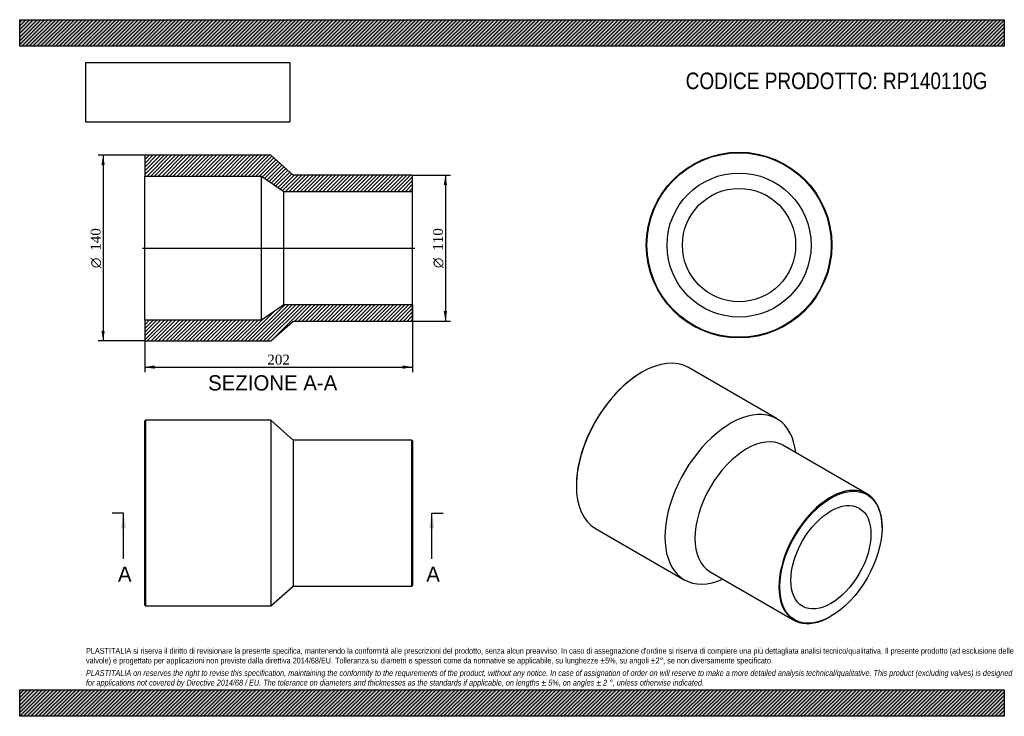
# Model space of a CAD drawing. Header units: millimetres. Extents: x 0 to 742, y 0 to 525.
import ezdxf
from ezdxf.enums import TextEntityAlignment as Align
from ezdxf.lldxf.tags import DXFTag

# ---------------------------------------------------------------- set-up
doc = ezdxf.new("R2010")
doc.units = ezdxf.units.MM
doc.header["$LTSCALE"] = 2.5
for name, color, linetype in [('Default', 7, 'Continuous'), ('DV4_Default', 7, 'Continuous'), ('RP140110G', 7, 'Continuous')]:
    doc.layers.add(name, color=color, linetype=linetype)
doc.styles.add('SEACAD_Solid_Edge_ANSI', font='seans.ttf')
doc.styles.add('SEACAD_Solid_Edge_ANSI1_Symbols', font='semeca1.ttf')
doc.styles.add('SEACAD_Times_New_Roman', font='times.ttf')
tags = doc.linetypes.add('CENTER2', pattern=[28.575, 19.05, -3.175, 3.175, -3.175]).pattern_tags.tags
tags[10:11] = [DXFTag(74, 4), DXFTag(75, 0), DXFTag(340, '0'), DXFTag(46, 0.0), DXFTag(50, 0.0), DXFTag(44, 0.0), DXFTag(45, 0.0)]
tags[8:9] = [DXFTag(74, 4), DXFTag(75, 0), DXFTag(340, '0'), DXFTag(46, 0.0), DXFTag(50, 0.0), DXFTag(44, 0.0), DXFTag(45, 0.0)]
tags[6:7] = [DXFTag(74, 4), DXFTag(75, 0), DXFTag(340, '0'), DXFTag(46, 0.0), DXFTag(50, 0.0), DXFTag(44, 0.0), DXFTag(45, 0.0)]
tags[4:5] = [DXFTag(74, 4), DXFTag(75, 0), DXFTag(340, '0'), DXFTag(46, 0.0), DXFTag(50, 0.0), DXFTag(44, 0.0), DXFTag(45, 0.0)]
doc.dimstyles.new('ANSImm', dxfattribs={"dimtxt": 7.5, "dimasz": 7.5, "dimexe": 3.75, "dimexo": 0, "dimgap": 1.875, "dimtad": 1, "dimdsep": 46, "dimtxsty": 'SEACAD_Times_New_Roman', "dimblk1": '_SE_FILLED', "dimblk2": '_SE_FILLED', "dimsah": 1, "dimcen": 3.75, "dimazin": 0, "dimtfac": 0.85, "dimtdec": 3, "dimtofl": 0, "dimtmove": 0, "dimatfit": 3, "dimfxl": 1, "dimarcsym": 0})
picture_1 = doc.add_image_def('image1.jpg', size_in_pixel=(4302, 1260))

# ---------------------------------------------------------------- blocks, each defined once
blk = doc.blocks.new('SE')
at = {"layer": 'RP140110G', "color": 7, "linetype": 'Continuous'}
for p, q in [((94.8, 223.13), (94.3, 222.63)), ((94.8, 223.13), (94.8, 83.13)), ((189.3, 223.13), (94.8, 223.13)), ((189.3, 223.13), (189.3, 83.13)), ((206.3, 208.13), (189.3, 223.13)), ((94.3, 83.63), (94.3, 222.63)), ((206.3, 208.13), (206.3, 98.13)), ((295.8, 208.13), (206.3, 208.13)), ((295.8, 98.13), (295.8, 208.13)), ((296.3, 207.63), (295.8, 208.13)), ((296.3, 207.63), (296.3, 98.63)), ((189.3, 83.13), (206.3, 98.13)), ((206.3, 98.13), (295.8, 98.13)), ((295.8, 98.13), (296.3, 98.63)), ((94.3, 83.63), (94.8, 83.13)), ((94.8, 83.13), (189.3, 83.13))]:
    blk.add_line(p, q, dxfattribs=at)
blk = doc.blocks.new('SE1')
at = {"layer": 'RP140110G', "color": 7, "linetype": 'Continuous'}
for p, q in [((571.09, 224.19), (504.27, 262.77)), ((469.27, 259.3), (468.92, 259.1)), ((638.9, 167.72), (575.61, 204.26)), ((419.77, 173.98), (419.77, 173.57)), ((434.27, 141.52), (501.09, 102.94)), ((650.29, 142.13), (650.29, 142.54)), ((520.61, 109), (583.9, 72.46)), ((611.4, 75.18), (611.75, 75.38))]:
    blk.add_line(p, q, dxfattribs=at)
for centre, major_axis, start_param, end_param in [((469.27, 202.15), (-35, -60.62), 3.141593, 6.283185), ((468.92, 202.35), (34.75, 60.19), 0.785398, 2.356195), ((536.09, 163.57), (-35, -60.62), 2.474646, 6.283185), ((548.11, 156.63), (-27.5, -47.63), 3.141593, 6.283185), ((611.4, 120.09), (27.5, 47.63), 0, 3.926991), ((611.4, 120.09), (27.5, 47.63), 5.497787, 6.283185), ((536.09, 163.57), (-35, -60.62), 0, 0.666946)]:
    blk.add_ellipse(centre, major_axis=major_axis, ratio=0.57735, start_param=start_param, end_param=end_param, dxfattribs=at)
for major_axis in [(-27.25, -47.2), (-21.35, -36.98)]:
    blk.add_ellipse((611.75, 119.88), major_axis=major_axis, ratio=0.57735, dxfattribs=at)
blk = doc.blocks.new('SE2')
at = {"layer": 'RP140110G', "color": 7, "linetype": 'Continuous'}
for radius in [70, 69.5, 54.3, 42.7]:
    blk.add_circle((542.46, 355.16), radius, dxfattribs=at)
blk = doc.blocks.new('SE4')
at = {"color": 7, "linetype": 'Continuous', "style": 'SEACAD_Solid_Edge_ANSI'}
blk.add_text('A', height=11.5, dxfattribs=at).set_placement((74.11, 112.88), align=Align.TOP_LEFT)
blk = doc.blocks.new('SE5')
at = {"color": 7, "linetype": 'Continuous', "style": 'SEACAD_Solid_Edge_ANSI'}
blk.add_text('A', height=11.5, dxfattribs=at).set_placement((306.61, 112.88), align=Align.TOP_LEFT)
blk = doc.blocks.new('SEANNOT_GROUP')
at = {"linetype": 'Continuous'}
blk.add_hatch(color=7, dxfattribs=at).paths.add_polyline_path([(80.17, 141.63), (78.26, 153.13), (76.34, 141.63)])
at = {"color": 7, "linetype": 'Continuous'}
blk.add_lwpolyline([(78.26, 118.63), (78.26, 153.13)], dxfattribs=at)
blk = doc.blocks.new('SEANNOT_GROUP1')
at = {"linetype": 'Continuous'}
blk.add_hatch(color=7, dxfattribs=at).paths.add_polyline_path([(312.67, 141.63), (310.76, 153.13), (308.84, 141.63)])
at = {"color": 7, "linetype": 'Continuous'}
blk.add_lwpolyline([(310.76, 118.63), (310.76, 153.13)], dxfattribs=at)
blk = doc.blocks.new('SE3')
at = {"layer": 'Default', "color": 7, "linetype": 'CENTER2'}
for p, q in [((78.26, 153.13), (69.63, 153.13)), ((310.76, 153.13), (319.38, 153.13))]:
    blk.add_line(p, q, dxfattribs=at)
at = {"layer": 'Default', "color": 7, "linetype": 'CENTER2', "const_width": 0.0001}
blk.add_lwpolyline([(78.26, 153.13), (310.76, 153.13)], dxfattribs=at)
at = {"layer": 'Default'}
for name in ['SEANNOT_GROUP', 'SEANNOT_GROUP1', 'SE4', 'SE5']:
    blk.add_blockref(name, (0, 0), dxfattribs=at)
blk = doc.blocks.new('SE6')
at = {"layer": 'RP140110G', "linetype": 'Continuous'}
h = blk.add_hatch(dxfattribs=at)
h.set_pattern_fill('LINE', scale=0.62992, angle=45, style=0)
h.paths.add_polyline_path([(206.3, 407.88), (189.3, 422.88), (94.8, 422.88), (94.3, 422.38), (94.3, 407.18), (182.3, 407.18), (199.3, 395.58), (296.3, 395.58), (296.3, 407.38), (295.8, 407.88)])
h = blk.add_hatch(dxfattribs=at)
h.set_pattern_fill('LINE', scale=0.62992, angle=45, style=0)
h.paths.add_polyline_path([(189.3, 282.88), (206.3, 297.88), (295.8, 297.88), (296.3, 298.38), (296.3, 310.18), (199.3, 310.18), (182.3, 298.58), (94.3, 298.58), (94.3, 283.38), (94.8, 282.88)])
at = {"layer": 'DV4_Default', "color": 7, "linetype": 'CENTER2'}
blk.add_line((92.55, 352.88), (298.05, 352.88), dxfattribs=at)
at = {"layer": 'RP140110G', "color": 7, "linetype": 'Continuous'}
for p, q in [((94.3, 422.38), (94.8, 422.88)), ((94.3, 422.38), (94.3, 407.18)), ((189.3, 422.88), (94.8, 422.88)), ((206.3, 407.88), (189.3, 422.88)), ((94.3, 298.58), (94.3, 407.18)), ((94.3, 407.18), (182.3, 407.18)), ((182.3, 298.58), (182.3, 407.18)), ((182.3, 407.18), (199.3, 395.58)), ((295.8, 407.88), (206.3, 407.88)), ((295.8, 407.88), (296.3, 407.38)), ((296.3, 395.58), (296.3, 407.38)), ((199.3, 310.18), (199.3, 395.58)), ((199.3, 395.58), (296.3, 395.58)), ((296.3, 310.18), (296.3, 395.58)), ((199.3, 310.18), (182.3, 298.58)), ((296.3, 310.18), (199.3, 310.18)), ((296.3, 298.38), (296.3, 310.18)), ((182.3, 298.58), (94.3, 298.58)), ((94.3, 298.58), (94.3, 283.38)), ((189.3, 282.88), (206.3, 297.88)), ((206.3, 297.88), (295.8, 297.88)), ((296.3, 298.38), (295.8, 297.88)), ((94.8, 282.88), (94.3, 283.38)), ((94.8, 282.88), (189.3, 282.88))]:
    blk.add_line(p, q, dxfattribs=at)
blk = doc.blocks.new('GDimGGroup')
at = {"layer": 'Default', "linetype": 'Continuous'}
for points in [[(322.29, 400.38), (321.04, 407.88), (319.79, 400.38)], [(322.29, 305.38), (319.79, 305.38), (321.04, 297.88)]]:
    blk.add_hatch(color=7, dxfattribs=at).paths.add_polyline_path(points)
at = {"layer": 'Default', "color": 7, "linetype": 'Continuous'}
for p, q in [((295.8, 407.88), (324.79, 407.88)), ((321.04, 407.88), (321.04, 297.88)), ((295.8, 297.88), (324.79, 297.88))]:
    blk.add_line(p, q, dxfattribs=at)
for s, style, p in [('110', 'SEACAD_Times_New_Roman', (311.67, 350.88)), ('O', 'SEACAD_Solid_Edge_ANSI1_Symbols', (311.67, 337.82))]:
    blk.add_text(s, height=7.5, rotation=90, dxfattribs=dict(at, style=style)).set_placement(p, align=Align.TOP_LEFT)
blk = doc.blocks.new('GDimGGroup1')
at = {"layer": 'Default', "linetype": 'Continuous'}
for points in [[(61.63, 415.38), (64.13, 415.38), (62.88, 422.88)], [(61.63, 290.38), (62.88, 282.88), (64.13, 290.38)]]:
    blk.add_hatch(color=7, dxfattribs=at).paths.add_polyline_path(points)
at = {"layer": 'Default', "color": 7, "linetype": 'Continuous'}
for p, q in [((94.8, 422.88), (59.13, 422.88)), ((62.88, 422.88), (62.88, 282.88)), ((94.8, 282.88), (59.13, 282.88))]:
    blk.add_line(p, q, dxfattribs=at)
for s, style, p in [('140', 'SEACAD_Times_New_Roman', (53.51, 350.88)), ('O', 'SEACAD_Solid_Edge_ANSI1_Symbols', (53.51, 337.82))]:
    blk.add_text(s, height=7.5, rotation=90, dxfattribs=dict(at, style=style)).set_placement(p, align=Align.TOP_LEFT)
blk = doc.blocks.new('DMBLK156')
at = {"layer": 'Default', "linetype": 'Continuous'}
for points in [[(101.8, 261.93), (101.8, 264.43), (94.3, 263.18)], [(288.8, 261.93), (296.3, 263.18), (288.8, 264.43)]]:
    blk.add_hatch(color=7, dxfattribs=at).paths.add_polyline_path(points)
at = {"layer": 'Default', "color": 7, "linetype": 'Continuous'}
for p, q in [((296.3, 310.18), (296.3, 259.43)), ((94.3, 298.58), (94.3, 259.43)), ((94.3, 263.18), (296.3, 263.18))]:
    blk.add_line(p, q, dxfattribs=at)
at = {"layer": 'Default', "color": 7, "linetype": 'Continuous', "style": 'SEACAD_Times_New_Roman'}
blk.add_text('202', height=7.5, dxfattribs=at).set_placement((186.77, 272.55), align=Align.TOP_LEFT)
blk = doc.blocks.new('_SE_FILLED')
at = {"color": 0}
blk.add_line((0, 0), (-1, 0), dxfattribs=at)
blk.add_solid([(0, 0), (-1, -0.1665), (-1, 0.1665), (0, 0)], dxfattribs=at)

msp = doc.modelspace()

# ---------------------------------------------------------------- hatches: boundary and pattern name
at = {"layer": 'Default', "linetype": 'Continuous'}
h = msp.add_hatch(dxfattribs=at)
h.set_pattern_fill('LINE', scale=0.62992, angle=45, style=0)
h.paths.add_polyline_path([(742.5, 505), (742.5, 525), (0, 525), (0, 505)])
for points in [[(742.5, 505), (742.5, 525), (0, 525), (0, 505)], [(742.5, 0), (742.5, 20), (0, 20), (0, 0)]]:
    msp.add_hatch(color=7, dxfattribs=at).paths.add_polyline_path(points)
h = msp.add_hatch(dxfattribs=at)
h.set_pattern_fill('LINE', scale=0.62992, angle=45, style=0)
h.paths.add_polyline_path([(742.5, 0), (742.5, 20), (0, 20), (0, 0)])

# ---------------------------------------------------------------- linework, layer by layer
at = {"layer": 'Default', "color": 7, "linetype": 'Continuous'}
for p, q in [((0, 525), (742.5, 525)), ((0, 505), (0, 525)), ((742.5, 525), (742.5, 505)), ((742.5, 505), (0, 505)), ((0, 20), (742.5, 20)), ((0, 0), (0, 20)), ((742.5, 20), (742.5, 0)), ((742.5, 0), (0, 0))]:
    msp.add_line(p, q, dxfattribs=at)

# ---------------------------------------------------------------- block references
at = {"layer": 'Default'}
for name in ['SE2', 'GDimGGroup1', 'SE6', 'GDimGGroup', 'SE1', 'SE', 'SE3']:
    msp.add_blockref(name, (0, 0), dxfattribs=at)

# ---------------------------------------------------------------- texts
at = {"layer": 'Default', "color": 7, "linetype": 'Continuous', "style": 'SEACAD_Solid_Edge_ANSI'}
msp.add_text('SEZIONE A-A', height=11.5, dxfattribs=at).set_placement((142.107, 257.053), align=Align.TOP_LEFT)
at = {"layer": 'Default', "attachment_point": 1}
for s, insert, char_height, width in [('{\\fArial Narrow|b0||i0||c0|p34;\\C7;\\H12.5;\\W1.;CODICE PRODOTTO: RP140110G}', (502.222, 485.159), 12.5, 228.39775), ("{\\fArial Narrow|b0||i0||c0|p34;\\C7;\\H4.375;\\W1.;PLASTITALIA si riserva il diritto di revisionare la presente specifica, mantenendo la conformità alle prescrizioni del prodotto, senza alcun preavviso. In caso di assegnazione d'ordine si riserva di compiere una più dettagliata analisi tecnico/qualitativa. Il presente prodotto (ad esclusione delle \\P}{\\fArial Narrow|b0||i0||c0|p34;\\C7;\\H4.375;\\W1.;valvole) è progettato per applicazioni non previste dalla direttiva 2014/68/EU. Tolleranza su diametri e spessori come da normative se applicabile, su lunghezze ±5%, su angoli ±2°, se non diversamente specificato.\\P}{\\fArial Narrow|b0||i0||c0|p34;\\C7;\\H1.25;\\W1.;   \\P}{\\fArial Narrow|b0||i1||c0|p34;\\C7;\\H4.375;\\W1.;PLASTITALIA on reserves the right to revise this specification, maintaining the conformity to the requirements of the product, without any notice. In case of assignation of order on will reserve to make a more detailed analysis technical/qualitative. This product (excluding valves) is designed \\P}{\\fArial Narrow|b0||i1||c0|p34;\\C7;\\H4.375;\\W1.;for applications not covered by Directive 2014/68 / EU. The tolerance on diameters and thicknesses as the standards if applicable, on lengths ± 5%, on angles ± 2 °, unless otherwise indicated.\\P}", (50, 51.506), 4.375, 642.5)]:
    msp.add_mtext(s, dxfattribs=dict(at, insert=insert, char_height=char_height, width=width))

# ---------------------------------------------------------------- dimensions: what is measured, and where the dimension line sits
at = {"layer": 'Default', "color": 7, "linetype": 'Continuous'}
dim = msp.add_linear_dim(base=(296.298, 263.179), p1=(94.298, 298.581), p2=(296.298, 310.181), text='\\A1;<>', dimstyle='ANSImm', dxfattribs=at)
dim.commit()
dim.dimension.update_dxf_attribs({"geometry": 'DMBLK156', "text_midpoint": (195.298, 263.179), "dimtype": 160})

# ---------------------------------------------------------------- pictures from other files: only their frames are drawn
image = msp.add_image(picture_1, insert=(50, 447.758), size_in_units=(153.643, 45))
image.dxf.flags = 7

doc.saveas('drawing.dxf')
